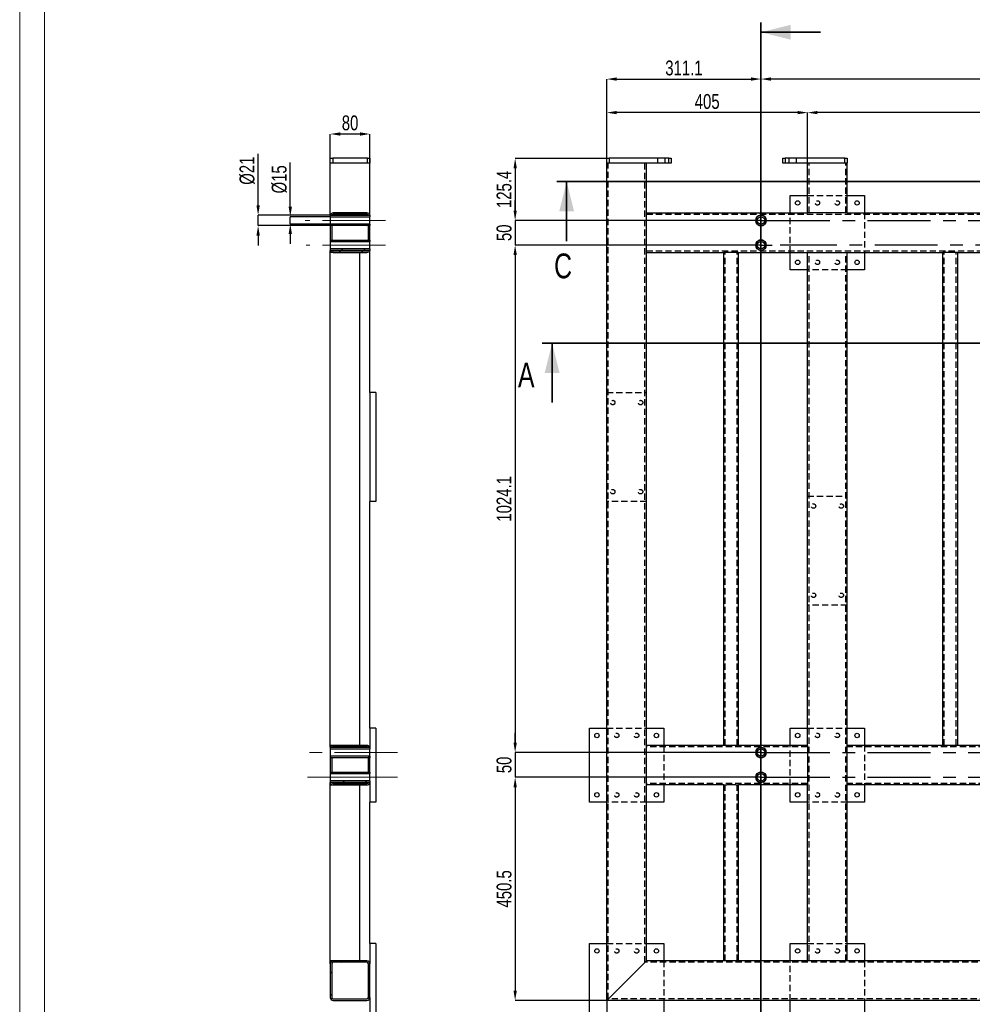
# Model space of a CAD drawing. Header units: millimetres. Extents: x 0 to 841, y 0 to 594.
# Tile 2 of 16: x 0 to 192, y 101 to 300. Entities that reach past the tile are written whole.
import ezdxf

# ---------------------------------------------------------------- set-up
doc = ezdxf.new("R2010")
doc.units = ezdxf.units.MM
doc.header["$PDSIZE"] = -1
doc.linetypes.add('CENTERX2', pattern=[20.32, 12.7, -2.54, 2.54, -2.54])
doc.linetypes.add('HIDDEN', pattern=[1.905, 1.27, -0.635])
for name, color, linetype in [('COTES', 1, 'Continuous'), ('TRAIT-FINS', 9, 'Continuous'), ('TRAIT-MIXTES', 3, 'CENTERX2'), ('TRAIT-TIRET', 2, 'HIDDEN')]:
    doc.layers.add(name, color=color, linetype=linetype)
doc.layers.add('TRAIT-FORT', color=4, linetype='Continuous', lineweight=25)
doc.styles.add('SLDTEXTSTYLE0', font='TXT', dxfattribs={"width": 0.75})
doc.dimstyles.new('SLDDIMSTYLE0', dxfattribs={"dimtxt": 3, "dimasz": 2, "dimexe": 0, "dimexo": 0.0625, "dimgap": 0.75, "dimtad": 1, "dimdec": 1, "dimlfac": 10, "dimrnd": 1e-09, "dimzin": 12, "dimdsep": 46, "dimtxsty": 'SLDTEXTSTYLE0', "dimsah": 1, "dimcen": 0.09, "dimadec": 0, "dimazin": 3, "dimtfac": 1, "dimtdec": 1, "dimtofl": 0, "dimtmove": 0, "dimatfit": 3, "dimfxl": 1, "dimfrac": 2, "dimtolj": 1, "dimtzin": 12, "dimarcsym": 0})
doc.dimstyles.new('SLDDIMSTYLE1', dxfattribs={"dimtxt": 3, "dimasz": 2, "dimexe": 0, "dimexo": 0.0625, "dimgap": 0.75, "dimtad": 1, "dimdec": 0, "dimlfac": 10, "dimrnd": 1e-09, "dimzin": 12, "dimdsep": 46, "dimtxsty": 'SLDTEXTSTYLE0', "dimsah": 1, "dimcen": 0.09, "dimadec": 0, "dimazin": 3, "dimtfac": 1, "dimtdec": 0, "dimtofl": 0, "dimtmove": 0, "dimatfit": 3, "dimfxl": 1, "dimfrac": 2, "dimtolj": 1, "dimtzin": 12, "dimarcsym": 0})
doc.dimstyles.new('SLDDIMSTYLE2', dxfattribs={"dimtxt": 3, "dimasz": 2, "dimexe": 0, "dimexo": 0.0625, "dimgap": 0.75, "dimtad": 1, "dimdec": 0, "dimlfac": 10, "dimrnd": 1e-09, "dimzin": 12, "dimdsep": 46, "dimtxsty": 'SLDTEXTSTYLE0', "dimsah": 1, "dimcen": 0.09, "dimadec": 0, "dimazin": 3, "dimtfac": 1, "dimtdec": 0, "dimtmove": 0, "dimatfit": 0, "dimfxl": 1, "dimfrac": 2, "dimtolj": 1, "dimtzin": 12, "dimarcsym": 0})
doc.dimstyles.new('SLDDIMSTYLE3', dxfattribs={"dimtxt": 3, "dimasz": 2, "dimexe": 0, "dimexo": 0.0625, "dimgap": 0.75, "dimtad": 1, "dimdec": 1, "dimlfac": 10, "dimrnd": 1e-09, "dimzin": 12, "dimdsep": 46, "dimtxsty": 'SLDTEXTSTYLE0', "dimsah": 1, "dimcen": 0.09, "dimadec": 0, "dimazin": 3, "dimtfac": 1, "dimtdec": 1, "dimtmove": 0, "dimatfit": 0, "dimfxl": 1, "dimfrac": 2, "dimtolj": 1, "dimtzin": 12, "dimarcsym": 0})
pattern_1 = [(45, (0, 0), (-13.4704, 13.4704), []), (45, (4.49, 2e-323), (-13.4704, 13.4704), []), (45, (8.98, 4e-323), (-13.4704, 13.4704), []), (45, (13.47, 6e-323), (-13.4704, 13.4704), [])]

# ---------------------------------------------------------------- blocks, each defined once
blk = doc.blocks.new('_D')
at = {"layer": 'COTES', "color": 0, "lineweight": -2, "transparency": 16777216}
for p, q in [((149.59, 299.48), (149.59, 288.09)), ((286.03, 288.09), (151.59, 288.09)), ((288.03, 254.62), (288.03, 288.09))]:
    blk.add_line(p, q, dxfattribs=at)
at = {"layer": 'COTES', "color": 0, "transparency": 16777216}
for points in [[(151.59, 288.43), (151.59, 287.76), (149.59, 288.09)], [(286.03, 288.43), (286.03, 287.76), (288.03, 288.09)]]:
    blk.add_solid(points, dxfattribs=at)
at = {"layer": 'Defpoints', "color": 0, "transparency": 16777216}
for p in [(149.59, 299.54), (149.59, 288.09), (288.03, 254.56)]:
    blk.add_point(p, dxfattribs=at)
at = {"layer": 'COTES', "color": 0, "transparency": 16777216, "insert": (218.81, 291.84), "char_height": 3, "attachment_point": 2, "style": 'SLDTEXTSTYLE0'}
blk.add_mtext('\\A1;1384.4', dxfattribs=at)
blk = doc.blocks.new('_D_1')
at = {"layer": 'COTES', "color": 0, "lineweight": -2, "transparency": 16777216}
for p, q in [((149.59, 299.48), (149.59, 288.09)), ((118.48, 271.15), (118.48, 288.09)), ((120.48, 288.09), (147.59, 288.09))]:
    blk.add_line(p, q, dxfattribs=at)
at = {"layer": 'COTES', "color": 0, "transparency": 16777216}
for points in [[(120.48, 288.43), (120.48, 287.76), (118.48, 288.09)], [(147.59, 288.43), (147.59, 287.76), (149.59, 288.09)]]:
    blk.add_solid(points, dxfattribs=at)
at = {"layer": 'Defpoints', "color": 0, "transparency": 16777216}
for p in [(149.59, 299.54), (149.59, 288.09), (118.48, 271.09)]:
    blk.add_point(p, dxfattribs=at)
at = {"layer": 'COTES', "color": 0, "transparency": 16777216, "insert": (134.04, 291.84), "char_height": 3, "attachment_point": 2, "style": 'SLDTEXTSTYLE0'}
blk.add_mtext('\\A1;311.1', dxfattribs=at)
blk = doc.blocks.new('_D_2')
at = {"layer": 'COTES', "color": 0, "lineweight": -2, "transparency": 16777216}
for p, q in [((118.48, 102.03), (118.48, 82.79)), ((292.48, 93.53), (292.48, 82.79)), ((290.48, 82.79), (120.48, 82.79))]:
    blk.add_line(p, q, dxfattribs=at)
at = {"layer": 'COTES', "color": 0, "transparency": 16777216}
for points in [[(120.48, 83.13), (120.48, 82.46), (118.48, 82.79)], [(290.48, 83.13), (290.48, 82.46), (292.48, 82.79)]]:
    blk.add_solid(points, dxfattribs=at)
at = {"layer": 'Defpoints', "color": 0, "transparency": 16777216}
for p in [(118.48, 102.09), (292.48, 93.59), (118.48, 82.79)]:
    blk.add_point(p, dxfattribs=at)
at = {"layer": 'COTES', "color": 0, "transparency": 16777216, "insert": (205.48, 86.54), "char_height": 3, "attachment_point": 2, "style": 'SLDTEXTSTYLE0'}
blk.add_mtext('\\A1;1740', dxfattribs=at)
blk = doc.blocks.new('_D_8')
at = {"layer": 'COTES', "color": 0, "lineweight": -2, "transparency": 16777216}
for p, q in [((118.48, 271.15), (118.48, 281.32)), ((156.98, 281.32), (120.48, 281.32)), ((158.98, 271.15), (158.98, 281.32))]:
    blk.add_line(p, q, dxfattribs=at)
at = {"layer": 'COTES', "color": 0, "transparency": 16777216}
for points in [[(120.48, 281.66), (120.48, 280.99), (118.48, 281.32)], [(156.98, 281.66), (156.98, 280.99), (158.98, 281.32)]]:
    blk.add_solid(points, dxfattribs=at)
at = {"layer": 'Defpoints', "color": 0, "transparency": 16777216}
for p in [(118.48, 281.32), (118.48, 271.09), (158.98, 271.09)]:
    blk.add_point(p, dxfattribs=at)
at = {"layer": 'COTES', "color": 0, "transparency": 16777216, "insert": (138.73, 285.07), "char_height": 3, "attachment_point": 2, "style": 'SLDTEXTSTYLE0'}
blk.add_mtext('\\A1;405', dxfattribs=at)
blk = doc.blocks.new('_D_9')
at = {"layer": 'COTES', "color": 0, "lineweight": -2, "transparency": 16777216}
for p, q in [((158.98, 271.15), (158.98, 281.32)), ((282.48, 281.32), (160.98, 281.32)), ((284.48, 271.15), (284.48, 281.32))]:
    blk.add_line(p, q, dxfattribs=at)
at = {"layer": 'COTES', "color": 0, "transparency": 16777216}
for points in [[(160.98, 281.66), (160.98, 280.99), (158.98, 281.32)], [(282.48, 281.66), (282.48, 280.99), (284.48, 281.32)]]:
    blk.add_solid(points, dxfattribs=at)
at = {"layer": 'Defpoints', "color": 0, "transparency": 16777216}
for p in [(158.98, 281.32), (158.98, 271.09), (284.48, 271.09)]:
    blk.add_point(p, dxfattribs=at)
at = {"layer": 'COTES', "color": 0, "transparency": 16777216, "insert": (221.73, 285.07), "char_height": 3, "attachment_point": 2, "style": 'SLDTEXTSTYLE0'}
blk.add_mtext('\\A1;1255', dxfattribs=at)
blk = doc.blocks.new('_D_10')
at = {"layer": 'COTES', "color": 0, "lineweight": -2, "transparency": 16777216}
for p, q in [((99.98, 261.56), (99.98, 263.56)), ((147.28, 259.56), (99.98, 259.56)), ((99.98, 259.56), (99.98, 254.56)), ((149.53, 254.56), (99.98, 254.56)), ((99.98, 252.56), (99.98, 250.56))]:
    blk.add_line(p, q, dxfattribs=at)
at = {"layer": 'COTES', "color": 0, "transparency": 16777216}
for points in [[(99.65, 261.56), (100.32, 261.56), (99.98, 259.56)], [(99.65, 252.56), (100.32, 252.56), (99.98, 254.56)]]:
    blk.add_solid(points, dxfattribs=at)
at = {"layer": 'Defpoints', "color": 0, "transparency": 16777216}
for p in [(147.34, 259.56), (99.98, 254.56), (149.59, 254.56)]:
    blk.add_point(p, dxfattribs=at)
at = {"layer": 'COTES', "color": 0, "transparency": 16777216, "insert": (96.23, 257.06), "char_height": 3, "attachment_point": 2, "rotation": 90, "style": 'SLDTEXTSTYLE0'}
blk.add_mtext('\\A1;50', dxfattribs=at)
blk = doc.blocks.new('_D_11')
at = {"layer": 'COTES', "color": 0, "lineweight": -2, "transparency": 16777216}
for p, q in [((118.42, 272.09), (99.98, 272.09)), ((99.98, 270.09), (99.98, 261.56)), ((147.28, 259.56), (99.98, 259.56))]:
    blk.add_line(p, q, dxfattribs=at)
at = {"layer": 'COTES', "color": 0, "transparency": 16777216}
for points in [[(99.65, 270.09), (100.32, 270.09), (99.98, 272.09)], [(99.65, 261.56), (100.32, 261.56), (99.98, 259.56)]]:
    blk.add_solid(points, dxfattribs=at)
at = {"layer": 'Defpoints', "color": 0, "transparency": 16777216}
for p in [(118.48, 272.09), (99.98, 259.56), (147.34, 259.56)]:
    blk.add_point(p, dxfattribs=at)
at = {"layer": 'COTES', "color": 0, "transparency": 16777216, "insert": (96.23, 265.82), "char_height": 3, "attachment_point": 2, "rotation": 90, "style": 'SLDTEXTSTYLE0'}
blk.add_mtext('\\A1;125.4', dxfattribs=at)
blk = doc.blocks.new('_D_12')
at = {"layer": 'COTES', "color": 0, "lineweight": -2, "transparency": 16777216}
for p, q in [((149.53, 254.56), (99.98, 254.56)), ((99.98, 252.56), (99.98, 154.15)), ((149.53, 152.15), (99.98, 152.15))]:
    blk.add_line(p, q, dxfattribs=at)
at = {"layer": 'COTES', "color": 0, "transparency": 16777216}
for points in [[(99.65, 252.56), (100.32, 252.56), (99.98, 254.56)], [(99.65, 154.15), (100.32, 154.15), (99.98, 152.15)]]:
    blk.add_solid(points, dxfattribs=at)
at = {"layer": 'Defpoints', "color": 0, "transparency": 16777216}
for p in [(149.59, 254.56), (99.98, 152.15), (149.59, 152.15)]:
    blk.add_point(p, dxfattribs=at)
at = {"layer": 'COTES', "color": 0, "transparency": 16777216, "insert": (96.23, 203.35), "char_height": 3, "attachment_point": 2, "rotation": 90, "style": 'SLDTEXTSTYLE0'}
blk.add_mtext('\\A1;1024.1', dxfattribs=at)
blk = doc.blocks.new('_D_13')
at = {"layer": 'COTES', "color": 0, "lineweight": -2, "transparency": 16777216}
for p, q in [((99.98, 154.15), (99.98, 156.15)), ((149.53, 152.15), (99.98, 152.15)), ((99.98, 152.15), (99.98, 147.15)), ((149.53, 147.15), (99.98, 147.15)), ((99.98, 145.15), (99.98, 143.15))]:
    blk.add_line(p, q, dxfattribs=at)
at = {"layer": 'COTES', "color": 0, "transparency": 16777216}
for points in [[(99.65, 154.15), (100.32, 154.15), (99.98, 152.15)], [(99.65, 145.15), (100.32, 145.15), (99.98, 147.15)]]:
    blk.add_solid(points, dxfattribs=at)
at = {"layer": 'Defpoints', "color": 0, "transparency": 16777216}
for p in [(149.59, 152.15), (99.98, 147.15), (149.59, 147.15)]:
    blk.add_point(p, dxfattribs=at)
at = {"layer": 'COTES', "color": 0, "transparency": 16777216, "insert": (96.23, 149.65), "char_height": 3, "attachment_point": 2, "rotation": 90, "style": 'SLDTEXTSTYLE0'}
blk.add_mtext('\\A1;50', dxfattribs=at)
blk = doc.blocks.new('_D_14')
at = {"layer": 'COTES', "color": 0, "lineweight": -2, "transparency": 16777216}
for p, q in [((149.53, 147.15), (99.98, 147.15)), ((99.98, 145.15), (99.98, 104.09)), ((118.42, 102.09), (99.98, 102.09))]:
    blk.add_line(p, q, dxfattribs=at)
at = {"layer": 'COTES', "color": 0, "transparency": 16777216}
for points in [[(99.65, 145.15), (100.32, 145.15), (99.98, 147.15)], [(99.65, 104.09), (100.32, 104.09), (99.98, 102.09)]]:
    blk.add_solid(points, dxfattribs=at)
at = {"layer": 'Defpoints', "color": 0, "transparency": 16777216}
for p in [(149.59, 147.15), (99.98, 102.09), (118.48, 102.09)]:
    blk.add_point(p, dxfattribs=at)
at = {"layer": 'COTES', "color": 0, "transparency": 16777216, "insert": (96.23, 124.62), "char_height": 3, "attachment_point": 2, "rotation": 90, "style": 'SLDTEXTSTYLE0'}
blk.add_mtext('\\A1;450.5', dxfattribs=at)
blk = doc.blocks.new('SW_CENTERMARKSYMBOL_0')
at = {"layer": 'TRAIT-MIXTES', "color": 0}
for p, q in [((0, 1.2), (0, 2.25)), ((-1.2, 0), (-2.25, 0)), ((0, 0), (-1.2, 0)), ((0, 0), (0, 1.2)), ((0, 0), (0, -1.2)), ((0, 0), (1.2, 0)), ((1.2, 0), (138.95, 0)), ((0, -1.2), (0, -2.25))]:
    blk.add_line(p, q, dxfattribs=at)
blk = doc.blocks.new('SW_CENTERMARKSYMBOL_1')
at = {"layer": 'TRAIT-MIXTES', "color": 0}
for p, q in [((0, 1.2), (0, 2.25)), ((-1.2, 0), (-2.25, 0)), ((0, 0), (-1.2, 0)), ((0, 0), (0, 1.2)), ((0, 0), (0, -1.2)), ((0, 0), (1.2, 0)), ((1.2, 0), (2.25, 0)), ((0, -1.2), (0, -2.25))]:
    blk.add_line(p, q, dxfattribs=at)
blk = doc.blocks.new('SW_CENTERMARKSYMBOL_2')
at = {"layer": 'TRAIT-MIXTES', "color": 0}
for p, q in [((0, 1.2), (0, 2.25)), ((-1.2, 0), (-134.58, 0)), ((0, 0), (-1.2, 0)), ((0, 0), (0, 1.2)), ((0, 0), (0, -1.2)), ((0, 0), (1.2, 0)), ((1.2, 0), (2.25, 0)), ((0, -1.2), (0, -100.14))]:
    blk.add_line(p, q, dxfattribs=at)
blk = doc.blocks.new('SW_CENTERMARKSYMBOL_6')
at = {"layer": 'TRAIT-MIXTES', "color": 0}
for p, q in [((0, 1.2), (0, 2.25)), ((-1.2, 0), (-2.25, 0)), ((0, 0), (-1.2, 0)), ((0, 0), (0, 1.2)), ((0, 0), (0, -1.2)), ((0, 0), (1.2, 0)), ((1.2, 0), (136.92, 0)), ((0, -1.2), (0, -2.25))]:
    blk.add_line(p, q, dxfattribs=at)
blk = doc.blocks.new('SW_CENTERMARKSYMBOL_7')
at = {"layer": 'TRAIT-MIXTES', "color": 0}
for p, q in [((0, 1.2), (0, 2.25)), ((-1.2, 0), (-2.25, 0)), ((0, 0), (-1.2, 0)), ((0, 0), (0, 1.2)), ((0, 0), (0, -1.2)), ((0, 0), (1.2, 0)), ((1.2, 0), (137.1, 0)), ((0, -1.2), (0, -2.25))]:
    blk.add_line(p, q, dxfattribs=at)
blk = doc.blocks.new('_D_43')
at = {"layer": 'COTES', "color": 0, "lineweight": -2, "transparency": 16777216}
for p, q in [((54.6, 262.31), (54.6, 271.22)), ((62.61, 260.31), (54.6, 260.31)), ((54.6, 258.81), (54.6, 260.31)), ((62.61, 258.81), (54.6, 258.81)), ((54.6, 256.81), (54.6, 254.81))]:
    blk.add_line(p, q, dxfattribs=at)
at = {"layer": 'COTES', "color": 0, "transparency": 16777216}
for points in [[(54.27, 262.31), (54.94, 262.31), (54.6, 260.31)], [(54.27, 256.81), (54.94, 256.81), (54.6, 258.81)]]:
    blk.add_solid(points, dxfattribs=at)
at = {"layer": 'Defpoints', "color": 0, "transparency": 16777216}
for p in [(54.6, 258.81), (62.67, 260.31), (62.67, 258.81)]:
    blk.add_point(p, dxfattribs=at)
at = {"layer": 'COTES', "color": 0, "transparency": 16777216, "insert": (50.85, 267.85), "char_height": 3, "attachment_point": 2, "rotation": 90, "style": 'SLDTEXTSTYLE0'}
blk.add_mtext('\\A1;%%c15', dxfattribs=at)
blk = doc.blocks.new('_D_44')
at = {"layer": 'COTES', "color": 0, "lineweight": -2, "transparency": 16777216}
for p, q in [((48.11, 262.61), (48.11, 272.97)), ((62.61, 260.61), (48.11, 260.61)), ((48.11, 258.51), (48.11, 260.61)), ((62.61, 258.51), (48.11, 258.51)), ((48.11, 256.51), (48.11, 254.51))]:
    blk.add_line(p, q, dxfattribs=at)
at = {"layer": 'COTES', "color": 0, "transparency": 16777216}
for points in [[(47.78, 262.61), (48.45, 262.61), (48.11, 260.61)], [(47.78, 256.51), (48.45, 256.51), (48.11, 258.51)]]:
    blk.add_solid(points, dxfattribs=at)
at = {"layer": 'Defpoints', "color": 0, "transparency": 16777216}
for p in [(48.11, 260.61), (62.67, 260.61), (62.67, 258.51)]:
    blk.add_point(p, dxfattribs=at)
at = {"layer": 'COTES', "color": 0, "transparency": 16777216, "insert": (44.36, 269.6), "char_height": 3, "attachment_point": 2, "rotation": 90, "style": 'SLDTEXTSTYLE0'}
blk.add_mtext('\\A1;%%c21', dxfattribs=at)
blk = doc.blocks.new('_D_45')
at = {"layer": 'COTES', "color": 0, "lineweight": -2, "transparency": 16777216}
for p, q in [((62.67, 271.15), (62.67, 277)), ((68.67, 277), (64.67, 277)), ((70.67, 271.15), (70.67, 277))]:
    blk.add_line(p, q, dxfattribs=at)
at = {"layer": 'COTES', "color": 0, "transparency": 16777216}
for points in [[(64.67, 277.34), (64.67, 276.67), (62.67, 277)], [(68.67, 277.34), (68.67, 276.67), (70.67, 277)]]:
    blk.add_solid(points, dxfattribs=at)
at = {"layer": 'Defpoints', "color": 0, "transparency": 16777216}
for p in [(62.67, 277), (62.67, 271.09), (70.67, 271.09)]:
    blk.add_point(p, dxfattribs=at)
at = {"layer": 'COTES', "color": 0, "transparency": 16777216, "insert": (66.67, 280.75), "char_height": 3, "attachment_point": 2, "style": 'SLDTEXTSTYLE0'}
blk.add_mtext('\\A1;80', dxfattribs=at)

msp = doc.modelspace()

# ---------------------------------------------------------------- hatches: boundary and pattern name
at = {"layer": 'TRAIT-FINS'}
h = msp.add_hatch(dxfattribs=at)
h.set_pattern_fill('DIN 201 ACIER ET FONTE', color=256, style=0, pattern_type=2)
h.set_pattern_definition(pattern_1)
h.paths.add_polyline_path([(70.67, 260.606), (62.67, 260.606), (62.67, 260.306), (70.67, 260.306)], flags=0)
h = msp.add_hatch(dxfattribs=at)
h.set_pattern_fill('DIN 201 ACIER ET FONTE', color=256, style=0, pattern_type=2)
h.set_pattern_definition(pattern_1)
edge = h.paths.add_edge_path(flags=0)
edge.add_arc((63.27, 260.492), 0.3, 90, 157.70384, ccw=False)
edge.add_line((63.27, 260.792), (70.07, 260.792))
edge.add_arc((70.07, 260.492), 0.3, 22.29616, 90, ccw=False)
edge.add_line((70.348, 260.606), (70.659, 260.606))
edge.add_arc((70.07, 260.492), 0.6, 10.93511, 90)
edge.add_line((70.07, 261.092), (63.27, 261.092))
edge.add_arc((63.27, 260.492), 0.6, 90, 169.06489)
edge.add_line((62.681, 260.606), (62.993, 260.606))
h = msp.add_hatch(dxfattribs=at)
h.set_pattern_fill('DIN 201 ACIER ET FONTE', color=256, style=0, pattern_type=2)
h.set_pattern_definition(pattern_1)
h.paths.add_polyline_path([(62.67, 258.506), (70.67, 258.506), (70.67, 258.806), (62.67, 258.806)], flags=0)
h = msp.add_hatch(dxfattribs=at)
h.set_pattern_fill('DIN 201 ACIER ET FONTE', color=256, style=0, pattern_type=2)
h.set_pattern_definition(pattern_1)
h.paths.add_polyline_path([(62.67, 258.506), (62.67, 255.606), (62.97, 255.606), (62.97, 258.506)], flags=0)
h = msp.add_hatch(dxfattribs=at)
h.set_pattern_fill('DIN 201 ACIER ET FONTE', color=256, style=0, pattern_type=2)
h.set_pattern_definition(pattern_1)
h.paths.add_polyline_path([(70.67, 255.606), (70.67, 258.506), (70.37, 258.506), (70.37, 255.606)], flags=0)
h = msp.add_hatch(dxfattribs=at)
h.set_pattern_fill('DIN 201 ACIER ET FONTE', color=256, style=0, pattern_type=2)
h.set_pattern_definition(pattern_1)
h.paths.add_polyline_path([(70.67, 255.606), (62.67, 255.606), (62.67, 255.306), (70.67, 255.306)], flags=0)
h = msp.add_hatch(dxfattribs=at)
h.set_pattern_fill('DIN 201 ACIER ET FONTE', color=256, style=0, pattern_type=2)
h.set_pattern_definition(pattern_1)
h.paths.add_polyline_path([(62.67, 253.506), (70.67, 253.506), (70.67, 253.806), (62.67, 253.806)], flags=0)
h = msp.add_hatch(dxfattribs=at)
h.set_pattern_fill('DIN 201 ACIER ET FONTE', color=256, style=0, pattern_type=2)
h.set_pattern_definition(pattern_1)
edge = h.paths.add_edge_path(flags=0)
edge.add_arc((63.27, 253.692), 0.6, 198.07749, 270)
edge.add_line((63.27, 253.092), (70.07, 253.092))
edge.add_arc((70.07, 253.692), 0.6, 270, 341.92251)
edge.add_line((70.641, 253.506), (70.306, 253.506))
edge.add_arc((70.07, 253.692), 0.3, 270, 321.63961, ccw=False)
edge.add_line((70.07, 253.392), (63.27, 253.392))
edge.add_arc((63.27, 253.692), 0.3, 218.36039, 270, ccw=False)
edge.add_line((63.035, 253.506), (62.7, 253.506))
h = msp.add_hatch(dxfattribs=at)
h.set_pattern_fill('DIN 201 ACIER ET FONTE', color=256, style=0, pattern_type=2)
h.set_pattern_definition(pattern_1)
h.paths.add_polyline_path([(70.67, 153.196), (62.67, 153.196), (62.67, 152.896), (70.67, 152.896)], flags=0)
h = msp.add_hatch(dxfattribs=at)
h.set_pattern_fill('DIN 201 ACIER ET FONTE', color=256, style=0, pattern_type=2)
h.set_pattern_definition(pattern_1)
edge = h.paths.add_edge_path(flags=0)
edge.add_arc((70.07, 152.992), 0.6, 19.85842, 90)
edge.add_line((70.07, 153.592), (63.27, 153.592))
edge.add_arc((63.27, 152.992), 0.6, 90, 160.14158)
edge.add_line((62.706, 153.196), (63.05, 153.196))
edge.add_arc((63.27, 152.992), 0.3, 90, 137.20368, ccw=False)
edge.add_line((63.27, 153.292), (70.07, 153.292))
edge.add_arc((70.07, 152.992), 0.3, 42.79632, 90, ccw=False)
edge.add_line((70.291, 153.196), (70.635, 153.196))
h = msp.add_hatch(dxfattribs=at)
h.set_pattern_fill('DIN 201 ACIER ET FONTE', color=256, style=0, pattern_type=2)
h.set_pattern_definition(pattern_1)
h.paths.add_polyline_path([(62.67, 151.096), (70.67, 151.096), (70.67, 151.396), (62.67, 151.396)], flags=0)
h = msp.add_hatch(dxfattribs=at)
h.set_pattern_fill('DIN 201 ACIER ET FONTE', color=256, style=0, pattern_type=2)
h.set_pattern_definition(pattern_1)
h.paths.add_polyline_path([(62.67, 151.096), (62.67, 148.196), (62.97, 148.196), (62.97, 151.096)], flags=0)
h = msp.add_hatch(dxfattribs=at)
h.set_pattern_fill('DIN 201 ACIER ET FONTE', color=256, style=0, pattern_type=2)
h.set_pattern_definition(pattern_1)
h.paths.add_polyline_path([(70.37, 151.096), (70.37, 148.196), (70.67, 148.196), (70.67, 151.096)], flags=0)
h = msp.add_hatch(dxfattribs=at)
h.set_pattern_fill('DIN 201 ACIER ET FONTE', color=256, style=0, pattern_type=2)
h.set_pattern_definition(pattern_1)
h.paths.add_polyline_path([(70.67, 148.196), (62.67, 148.196), (62.67, 147.896), (70.67, 147.896)], flags=0)
h = msp.add_hatch(dxfattribs=at)
h.set_pattern_fill('DIN 201 ACIER ET FONTE', color=256, style=0, pattern_type=2)
h.set_pattern_definition(pattern_1)
h.paths.add_polyline_path([(62.67, 146.096), (70.67, 146.096), (70.67, 146.396), (62.67, 146.396)], flags=0)
h = msp.add_hatch(dxfattribs=at)
h.set_pattern_fill('DIN 201 ACIER ET FONTE', color=256, style=0, pattern_type=2)
h.set_pattern_definition(pattern_1)
edge = h.paths.add_edge_path(flags=0)
edge.add_line((62.986, 146.096), (62.678, 146.096))
edge.add_arc((63.27, 146.192), 0.6, 189.22448, 270)
edge.add_line((63.27, 145.592), (70.07, 145.592))
edge.add_arc((70.07, 146.192), 0.6, 270, 350.77552)
edge.add_line((70.663, 146.096), (70.355, 146.096))
edge.add_arc((70.07, 146.192), 0.3, 270, 341.30043, ccw=False)
edge.add_line((70.07, 145.892), (63.27, 145.892))
edge.add_arc((63.27, 146.192), 0.3, 198.69957, 270, ccw=False)
h = msp.add_hatch(dxfattribs=at)
h.set_pattern_fill('DIN 201 ACIER ET FONTE', color=256, style=0, pattern_type=2)
h.set_pattern_definition(pattern_1)
edge = h.paths.add_edge_path(flags=0)
edge.add_line((62.67, 109.492), (62.67, 102.692))
edge.add_arc((63.27, 102.692), 0.6, 180, 270)
edge.add_line((63.27, 102.092), (70.07, 102.092))
edge.add_arc((70.07, 102.692), 0.6, 270, 360)
edge.add_line((70.67, 102.692), (70.67, 109.492))
edge.add_arc((70.07, 109.492), 0.6, 0, 90)
edge.add_line((70.07, 110.092), (63.27, 110.092))
edge.add_arc((63.27, 109.492), 0.6, 90, 180)
edge = h.paths.add_edge_path(flags=0)
edge.add_arc((63.27, 102.692), 0.3, 180, 270, ccw=False)
edge.add_line((62.97, 102.692), (62.97, 109.492))
edge.add_arc((63.27, 109.492), 0.3, 90, 180, ccw=False)
edge.add_line((63.27, 109.792), (70.07, 109.792))
edge.add_arc((70.07, 109.492), 0.3, 0, 90, ccw=False)
edge.add_line((70.37, 109.492), (70.37, 102.692))
edge.add_arc((70.07, 102.692), 0.3, 270, 360, ccw=False)
edge.add_line((70.07, 102.392), (63.27, 102.392))

# ---------------------------------------------------------------- linework, layer by layer
at = {"lineweight": 18}
for p, q in [((0, 594), (0, 0)), ((5, 589), (5, 5))]:
    msp.add_line(p, q, dxfattribs=at)
at = {"lineweight": 35}
for p, q in [((149.592, 299.541), (149.592, 85.875)), ((161.592, 297.541), (149.592, 297.541)), ((303.856, 267.39), (108.372, 267.39)), ((110.372, 255.39), (110.372, 267.39)), ((305.787, 234.78), (105.442, 234.78)), ((107.442, 222.78), (107.442, 234.78))]:
    msp.add_line(p, q, dxfattribs=at)
for points in [[(149.592, 297.541), (155.592, 296.041), (155.592, 299.041)], [(110.372, 267.39), (108.872, 261.39), (111.872, 261.39)], [(107.442, 234.78), (105.942, 228.78), (108.942, 228.78)]]:
    msp.add_solid(points, dxfattribs=at)
at = {"layer": 'TRAIT-FORT', "lineweight": 25}
for p, q in [((62.67, 271.092), (62.67, 272.092)), ((62.67, 272.092), (63.17, 272.092)), ((62.67, 260.606), (62.67, 271.092)), ((63.17, 271.092), (62.67, 271.092)), ((63.17, 272.092), (63.17, 271.092)), ((70.17, 272.092), (63.17, 272.092)), ((70.17, 271.092), (63.17, 271.092)), ((70.17, 271.092), (70.17, 272.092)), ((70.17, 272.092), (70.67, 272.092)), ((70.67, 271.092), (70.17, 271.092)), ((70.67, 272.092), (70.67, 271.092)), ((70.67, 260.606), (70.67, 271.092)), ((118.483, 271.092), (118.483, 272.093)), ((118.483, 272.093), (118.983, 272.093)), ((118.483, 102.093), (118.483, 271.092)), ((118.494, 271.092), (118.483, 271.092)), ((118.983, 271.092), (118.494, 271.092)), ((118.983, 271.092), (118.973, 271.092)), ((118.983, 272.093), (118.983, 271.092)), ((130.983, 272.093), (118.983, 272.093)), ((130.983, 271.092), (118.983, 271.092)), ((125.883, 271.092), (119.083, 271.092)), ((126.483, 261.093), (126.483, 271.092)), ((130.983, 271.092), (130.983, 272.093)), ((130.983, 272.093), (131.483, 272.093)), ((131.483, 271.092), (130.983, 271.092)), ((131.483, 272.093), (131.483, 271.092)), ((153.984, 271.092), (153.984, 272.093)), ((153.984, 272.093), (154.483, 272.093)), ((154.483, 271.092), (153.984, 271.092)), ((154.483, 272.093), (154.483, 271.092)), ((166.484, 272.093), (154.483, 272.093)), ((166.484, 271.092), (154.483, 271.092)), ((158.984, 261.093), (158.984, 271.092)), ((166.383, 271.092), (159.584, 271.092)), ((166.484, 271.092), (166.484, 272.093)), ((166.484, 272.093), (166.983, 272.093)), ((166.494, 271.092), (166.484, 271.092)), ((166.973, 271.092), (166.494, 271.092)), ((166.983, 271.092), (166.973, 271.092)), ((166.983, 272.093), (166.983, 271.092)), ((166.983, 261.093), (166.983, 271.092)), ((155.484, 261.093), (155.484, 264.593)), ((155.484, 264.593), (158.984, 264.593)), ((166.983, 264.593), (170.483, 264.593)), ((170.483, 264.593), (170.483, 261.093)), ((62.67, 260.606), (62.67, 260.306)), ((62.67, 260.606), (70.67, 260.606)), ((62.681, 260.606), (62.993, 260.606)), ((70.07, 261.092), (63.27, 261.092)), ((70.07, 260.792), (63.27, 260.792)), ((70.348, 260.606), (70.659, 260.606)), ((70.67, 260.606), (70.67, 260.306)), ((126.483, 260.492), (126.483, 261.093)), ((126.483, 261.093), (158.984, 261.093)), ((126.483, 253.692), (126.483, 260.492)), ((159.584, 261.093), (158.984, 261.093)), ((166.383, 261.093), (159.584, 261.093)), ((166.983, 261.093), (166.383, 261.093)), ((166.983, 261.093), (284.483, 261.093)), ((62.67, 260.306), (70.67, 260.306)), ((62.67, 260.306), (62.67, 258.806)), ((70.67, 258.806), (62.67, 258.806)), ((62.67, 258.806), (62.67, 258.506)), ((70.67, 258.506), (62.67, 258.506)), ((62.97, 258.506), (62.67, 258.506)), ((62.67, 258.506), (62.67, 255.606)), ((62.97, 258.506), (62.97, 255.606)), ((70.67, 258.506), (70.37, 258.506)), ((70.37, 255.606), (70.37, 258.506)), ((70.67, 258.806), (70.67, 260.306)), ((70.67, 258.806), (70.67, 258.506)), ((70.67, 255.606), (70.67, 258.506)), ((62.67, 255.606), (62.97, 255.606)), ((62.67, 255.606), (62.67, 255.306)), ((62.67, 255.606), (70.67, 255.606)), ((62.67, 255.306), (70.67, 255.306)), ((62.67, 255.306), (62.67, 253.806)), ((70.37, 255.606), (70.67, 255.606)), ((70.67, 255.606), (70.67, 255.306)), ((70.67, 253.806), (70.67, 255.306)), ((70.67, 253.806), (62.67, 253.806)), ((62.67, 253.806), (62.67, 253.506)), ((70.67, 253.506), (62.67, 253.506)), ((62.67, 253.092), (62.67, 253.506)), ((62.67, 153.592), (62.67, 253.092)), ((63.27, 253.092), (62.67, 253.092)), ((63.035, 253.506), (62.7, 253.506)), ((63.27, 253.392), (70.07, 253.392)), ((63.27, 253.092), (70.07, 253.092)), ((68.67, 153.592), (68.67, 253.092)), ((70.641, 253.506), (70.306, 253.506)), ((70.67, 253.806), (70.67, 253.506)), ((70.67, 224.792), (70.67, 253.506)), ((126.483, 253.092), (126.483, 253.692)), ((126.483, 253.092), (142.083, 253.092)), ((126.483, 153.592), (126.483, 253.092)), ((142.083, 153.592), (142.083, 253.092)), ((142.683, 253.092), (142.083, 253.092)), ((144.484, 253.092), (142.683, 253.092)), ((145.084, 253.092), (144.484, 253.092)), ((145.084, 253.092), (158.984, 253.092)), ((145.084, 153.592), (145.084, 253.092)), ((155.484, 249.592), (155.484, 253.092)), ((158.984, 153.592), (158.984, 253.092)), ((158.984, 253.092), (159.584, 253.092)), ((159.584, 253.092), (166.383, 253.092)), ((166.383, 253.092), (166.983, 253.092)), ((166.983, 253.092), (186.283, 253.092)), ((166.983, 153.592), (166.983, 253.092)), ((170.483, 253.092), (170.483, 249.592)), ((186.283, 153.592), (186.283, 253.092)), ((186.883, 253.092), (186.283, 253.092)), ((188.683, 253.092), (186.883, 253.092)), ((189.283, 253.092), (188.683, 253.092)), ((189.283, 253.092), (207.083, 253.092)), ((189.283, 153.592), (189.283, 253.092)), ((158.984, 249.592), (155.484, 249.592)), ((170.483, 249.592), (166.983, 249.592)), ((71.87, 224.792), (70.67, 224.792)), ((70.67, 224.792), (70.67, 202.792)), ((71.87, 224.792), (71.87, 202.792)), ((71.87, 202.792), (70.67, 202.792)), ((70.67, 157.092), (70.67, 202.792)), ((71.87, 157.092), (70.67, 157.092)), ((70.67, 157.092), (70.67, 153.196)), ((71.87, 157.092), (71.87, 142.092)), ((114.983, 142.093), (114.983, 157.092)), ((114.983, 157.092), (118.483, 157.092)), ((126.483, 157.092), (129.983, 157.092)), ((129.983, 157.092), (129.983, 153.592)), ((155.484, 153.592), (155.484, 157.092)), ((155.484, 157.092), (158.984, 157.092)), ((166.983, 157.092), (170.483, 157.092)), ((170.483, 157.092), (170.483, 153.592)), ((62.67, 153.196), (62.67, 153.592)), ((63.27, 153.592), (62.67, 153.592)), ((62.67, 153.196), (62.67, 152.896)), ((62.67, 153.196), (70.67, 153.196)), ((62.706, 153.196), (63.05, 153.196)), ((70.07, 153.592), (63.27, 153.592)), ((70.07, 153.292), (63.27, 153.292)), ((70.291, 153.196), (70.635, 153.196)), ((70.67, 153.196), (70.67, 152.896)), ((126.483, 152.992), (126.483, 153.592)), ((142.083, 153.592), (126.483, 153.592)), ((142.683, 153.592), (142.083, 153.592)), ((144.484, 153.592), (142.683, 153.592)), ((145.084, 153.592), (144.484, 153.592)), ((158.984, 153.592), (145.084, 153.592)), ((148.971, 152.992), (149.115, 153.069)), ((149.99, 153.106), (150.214, 152.992)), ((158.984, 153.592), (158.984, 152.992)), ((186.283, 153.592), (166.983, 153.592)), ((166.983, 152.992), (166.983, 153.592)), ((186.883, 153.592), (186.283, 153.592)), ((188.683, 153.592), (186.883, 153.592)), ((189.283, 153.592), (188.683, 153.592)), ((207.083, 153.592), (189.283, 153.592)), ((62.67, 152.896), (70.67, 152.896)), ((62.67, 152.896), (62.67, 151.396)), ((70.67, 151.396), (62.67, 151.396)), ((62.67, 151.396), (62.67, 151.096)), ((62.97, 151.096), (62.67, 151.096)), ((62.67, 151.096), (62.67, 148.196)), ((70.67, 151.096), (62.67, 151.096)), ((62.97, 151.096), (62.97, 148.196)), ((70.67, 151.096), (70.37, 151.096)), ((70.37, 148.196), (70.37, 151.096)), ((70.67, 151.396), (70.67, 152.896)), ((70.67, 151.396), (70.67, 151.096)), ((70.67, 148.196), (70.67, 151.096)), ((126.483, 146.192), (126.483, 152.992)), ((158.984, 152.992), (158.984, 146.192)), ((166.983, 146.192), (166.983, 152.992)), ((62.67, 148.196), (62.67, 147.896)), ((62.67, 148.196), (70.67, 148.196)), ((62.67, 148.196), (62.97, 148.196)), ((62.67, 147.896), (70.67, 147.896)), ((62.67, 147.896), (62.67, 146.396)), ((70.37, 148.196), (70.67, 148.196)), ((70.67, 148.196), (70.67, 147.896)), ((70.67, 146.396), (70.67, 147.896)), ((70.67, 146.396), (62.67, 146.396)), ((62.67, 146.396), (62.67, 146.096)), ((70.67, 146.096), (62.67, 146.096)), ((62.67, 145.592), (62.67, 146.096)), ((62.67, 110.092), (62.67, 145.592)), ((62.67, 145.592), (63.27, 145.592)), ((62.986, 146.096), (62.678, 146.096)), ((63.27, 145.892), (70.07, 145.892)), ((63.27, 145.592), (70.07, 145.592)), ((68.67, 110.092), (68.67, 145.592)), ((70.663, 146.096), (70.355, 146.096)), ((70.67, 146.396), (70.67, 146.096)), ((70.67, 146.096), (70.67, 142.092)), ((126.483, 145.593), (126.483, 146.192)), ((142.083, 145.593), (126.483, 145.593)), ((126.483, 110.092), (126.483, 145.593)), ((129.983, 145.593), (129.983, 142.093)), ((142.083, 110.092), (142.083, 145.593)), ((142.083, 145.593), (142.683, 145.593)), ((144.484, 145.593), (142.683, 145.593)), ((144.484, 145.593), (145.084, 145.593)), ((158.984, 145.593), (145.084, 145.593)), ((145.084, 110.092), (145.084, 145.593)), ((155.484, 142.093), (155.484, 145.593)), ((158.984, 146.192), (158.984, 145.593)), ((158.984, 110.092), (158.984, 145.593)), ((166.983, 145.593), (166.983, 146.192)), ((207.083, 145.593), (166.983, 145.593)), ((166.983, 110.092), (166.983, 145.593)), ((170.483, 145.593), (170.483, 142.093)), ((71.87, 142.092), (70.67, 142.092)), ((70.67, 113.592), (70.67, 142.092)), ((118.483, 142.093), (114.983, 142.093)), ((129.983, 142.093), (126.483, 142.093)), ((158.984, 142.093), (155.484, 142.093)), ((170.483, 142.093), (166.983, 142.093)), ((70.67, 113.592), (70.67, 109.492)), ((71.87, 113.592), (70.67, 113.592)), ((71.87, 113.592), (71.87, 98.592)), ((114.983, 113.592), (118.483, 113.592)), ((114.983, 98.593), (114.983, 113.592)), ((126.483, 113.592), (129.983, 113.592)), ((129.983, 113.592), (129.983, 110.092)), ((155.484, 110.092), (155.484, 113.592)), ((155.484, 113.592), (158.984, 113.592)), ((166.983, 113.592), (170.483, 113.592)), ((170.483, 113.592), (170.483, 110.092)), ((62.67, 109.492), (62.67, 110.092)), ((63.27, 110.092), (62.67, 110.092)), ((62.67, 109.492), (62.67, 102.692)), ((62.97, 109.492), (62.97, 102.692)), ((70.07, 110.092), (63.27, 110.092)), ((70.07, 109.792), (63.27, 109.792)), ((70.37, 102.692), (70.37, 109.492)), ((70.67, 102.692), (70.67, 109.492)), ((119.083, 102.693), (125.883, 109.493)), ((142.083, 110.092), (126.483, 110.092)), ((142.683, 110.092), (142.083, 110.092)), ((144.484, 110.092), (142.683, 110.092)), ((145.084, 110.092), (144.484, 110.092)), ((158.984, 110.092), (145.084, 110.092)), ((159.584, 110.092), (158.984, 110.092)), ((166.383, 110.092), (159.584, 110.092)), ((166.983, 110.092), (166.383, 110.092)), ((207.083, 110.092), (166.983, 110.092)), ((63.27, 102.392), (70.07, 102.392)), ((63.27, 102.092), (70.07, 102.092)), ((70.67, 102.692), (70.67, 98.592)), ((292.483, 102.093), (118.483, 102.093)), ((129.983, 102.093), (129.983, 98.593)), ((155.484, 98.593), (155.484, 102.093)), ((170.483, 102.093), (170.483, 98.593))]:
    msp.add_line(p, q, dxfattribs=at)
at = {"layer": 'TRAIT-FORT', "lineweight": 25, "flags": 128}
for points in [[(125.883, 109.493), (126.001, 109.609), (126.113, 109.722), (126.217, 109.826), (126.308, 109.917), (126.382, 109.991), (126.438, 110.047), (126.472, 110.081), (126.483, 110.092)], [(126.483, 110.092), (126.472, 110.081), (126.438, 110.047), (126.382, 109.991), (126.308, 109.917), (126.217, 109.826), (126.113, 109.722), (126.001, 109.609), (125.883, 109.493)], [(118.483, 102.093), (118.495, 102.104), (118.529, 102.138), (118.584, 102.194), (118.659, 102.268), (118.75, 102.359), (118.854, 102.463), (118.966, 102.575), (119.083, 102.693)], [(119.083, 102.693), (118.979, 102.588), (118.878, 102.487), (118.784, 102.392), (118.698, 102.307), (118.624, 102.233), (118.564, 102.173), (118.52, 102.129), (118.492, 102.102), (118.483, 102.093)]]:
    msp.add_lwpolyline(points, dxfattribs=at)
at = {"layer": 'TRAIT-FORT', "lineweight": 25}
for centre, radius in [((156.983, 263.092), 0.45), ((168.983, 263.092), 0.45), ((149.592, 259.556), 1.05), ((149.592, 259.556), 0.75), ((149.592, 254.556), 1.05), ((149.592, 254.556), 0.75), ((156.983, 251.092), 0.45), ((168.983, 251.092), 0.45), ((116.483, 155.592), 0.45), ((128.483, 155.592), 0.45), ((156.983, 155.592), 0.45), ((168.983, 155.592), 0.45), ((149.592, 152.146), 1.05), ((149.592, 152.146), 0.75), ((149.592, 147.146), 1.05), ((149.592, 147.146), 0.75), ((116.483, 143.592), 0.45), ((128.483, 143.592), 0.45), ((156.983, 143.592), 0.45), ((168.983, 143.592), 0.45), ((116.483, 112.092), 0.45), ((128.483, 112.092), 0.45), ((156.983, 112.092), 0.45), ((168.983, 112.092), 0.45)]:
    msp.add_circle(centre, radius, dxfattribs=at)
for centre, radius, start, end in [((63.27, 260.492), 0.6, 90, 169.06489), ((63.27, 260.492), 0.3, 90, 157.70384), ((70.07, 260.492), 0.6, 10.93511, 90), ((70.07, 260.492), 0.3, 22.29616, 90), ((149.592, 259.556), 1.05, 116.92479, 63.07521), ((149.592, 254.556), 1.05, 304.64561, 235.35439), ((63.27, 253.692), 0.6, 198.07749, 270), ((63.27, 253.692), 0.3, 218.36039, 270), ((70.07, 253.692), 0.3, 270, 321.63961), ((70.07, 253.692), 0.6, 270, 341.92251), ((63.27, 152.992), 0.6, 90, 160.14158), ((63.27, 152.992), 0.3, 90, 137.20368), ((70.07, 152.992), 0.6, 19.85842, 90), ((70.07, 152.992), 0.3, 42.79632, 90), ((149.592, 152.146), 1.05, 126.30396, 53.69604), ((149.592, 147.146), 1.05, 294.71506, 245.28494), ((63.27, 146.192), 0.6, 189.22448, 270), ((63.27, 146.192), 0.3, 198.69957, 270), ((70.07, 146.192), 0.6, 270, 350.77552), ((70.07, 146.192), 0.3, 270, 341.30043), ((63.27, 109.492), 0.6, 90, 180), ((63.27, 109.492), 0.3, 90, 180), ((70.07, 109.492), 0.6, 0, 90), ((70.07, 109.492), 0.3, 0, 90), ((63.27, 102.692), 0.6, 180, 270), ((63.27, 102.692), 0.3, 180, 270), ((70.07, 102.692), 0.3, 270, 0), ((70.07, 102.692), 0.6, 270, 0)]:
    msp.add_arc(centre, radius, start, end, dxfattribs=at)
for points, knots in [([(149.117, 260.492), (149.211, 260.53), (149.414, 260.612), (149.753, 260.617), (149.965, 260.533), (150.068, 260.492)], [0, 0, 0, 0, 0.3088184, 0.6646562, 1, 1, 1, 1]), ([(150.19, 253.692), (150.101, 253.642), (149.913, 253.535), (149.579, 253.489), (149.256, 253.541), (149.076, 253.646), (148.996, 253.692)], [0, 0, 0, 0, 0.2398397, 0.5092122, 0.7812198, 1, 1, 1, 1]), ([(150.032, 146.192), (149.936, 146.158), (149.73, 146.084), (149.419, 146.093), (149.231, 146.163), (149.153, 146.192)], [0, 0, 0, 0, 0.3361259, 0.7246358, 1, 1, 1, 1])]:
    msp.add_open_spline(points, degree=3, knots=knots, dxfattribs=at)
at = {"layer": 'TRAIT-MIXTES', "lineweight": 18}
for p, q in [((73.818, 259.556), (57.628, 259.556)), ((73.818, 254.556), (57.839, 254.556)), ((76.253, 152.146), (56.638, 152.146)), ((70.67, 147.146), (58.052, 147.146)), ((76.253, 147.146), (70.67, 147.146))]:
    msp.add_line(p, q, dxfattribs=at)
at = {"layer": 'TRAIT-TIRET'}
for p, q in [((118.784, 102.392), (118.784, 271.092)), ((126.183, 109.792), (126.183, 271.092)), ((128.733, 272.093), (128.733, 271.092)), ((130.233, 271.092), (130.233, 272.093)), ((155.233, 272.093), (155.233, 271.092)), ((156.733, 271.092), (156.733, 272.093)), ((159.283, 261.093), (159.283, 271.092)), ((166.684, 261.093), (166.684, 271.092)), ((158.984, 264.593), (166.983, 264.593)), ((126.483, 260.792), (284.483, 260.792)), ((155.484, 253.092), (155.484, 261.093)), ((170.483, 261.093), (170.483, 253.092)), ((126.483, 253.393), (284.483, 253.393)), ((142.384, 153.592), (142.384, 253.092)), ((144.783, 153.592), (144.783, 253.092)), ((159.283, 110.092), (159.283, 253.092)), ((166.684, 110.092), (166.684, 253.092)), ((186.583, 153.592), (186.583, 253.092)), ((188.983, 153.592), (188.983, 253.092)), ((166.983, 249.592), (158.984, 249.592)), ((118.483, 224.793), (126.483, 224.793)), ((126.483, 202.793), (118.483, 202.793)), ((158.984, 203.893), (166.983, 203.893)), ((166.983, 181.893), (158.984, 181.893)), ((118.483, 157.092), (126.483, 157.092)), ((158.984, 157.092), (166.983, 157.092)), ((158.984, 153.293), (126.483, 153.293)), ((129.983, 153.592), (129.983, 145.593)), ((155.484, 145.593), (155.484, 153.592)), ((270.983, 153.293), (166.983, 153.293)), ((170.483, 153.592), (170.483, 145.593)), ((158.984, 145.892), (126.483, 145.892)), ((142.384, 110.092), (142.384, 145.593)), ((144.783, 110.092), (144.783, 145.593)), ((270.983, 145.892), (166.983, 145.892)), ((126.483, 142.093), (118.483, 142.093)), ((166.983, 142.093), (158.984, 142.093)), ((118.483, 113.592), (126.483, 113.592)), ((158.984, 113.592), (166.983, 113.592)), ((284.783, 109.792), (126.183, 109.792)), ((129.983, 110.092), (129.983, 102.093)), ((155.484, 102.093), (155.484, 110.092)), ((170.483, 110.092), (170.483, 102.093)), ((292.184, 102.392), (118.784, 102.392))]:
    msp.add_line(p, q, dxfattribs=at)
for centre in [(160.983, 263.092), (164.983, 263.092), (160.983, 251.092), (164.983, 251.092), (119.683, 222.792), (125.283, 222.792), (119.683, 204.792), (125.283, 204.792), (160.183, 201.892), (165.783, 201.892), (160.183, 183.892), (165.783, 183.892), (120.483, 155.592), (124.483, 155.592), (160.983, 155.592), (164.983, 155.592), (120.483, 143.592), (124.483, 143.592), (160.983, 143.592), (164.983, 143.592), (120.483, 112.092), (124.483, 112.092), (160.983, 112.092), (164.983, 112.092)]:
    msp.add_circle(centre, 0.45, dxfattribs=at)
msp.add_open_spline([(149.115, 153.069), (149.156, 153.093), (149.294, 153.173), (149.571, 153.207), (149.837, 153.19), (149.964, 153.121), (149.99, 153.106)], degree=3, knots=[0, 0, 0, 0, 0.1532136, 0.5240909, 0.9021162, 1, 1, 1, 1], dxfattribs=at)

# ---------------------------------------------------------------- block references
at = {"layer": 'TRAIT-MIXTES'}
for name, p in [('SW_CENTERMARKSYMBOL_0', (149.592, 259.556)), ('SW_CENTERMARKSYMBOL_1', (149.592, 254.556)), ('SW_CENTERMARKSYMBOL_2', (288.033, 254.556)), ('SW_CENTERMARKSYMBOL_6', (149.592, 152.146)), ('SW_CENTERMARKSYMBOL_7', (149.592, 147.146))]:
    msp.add_blockref(name, p, dxfattribs=at)

# ---------------------------------------------------------------- texts
at = {"char_height": 5, "attachment_point": 1, "style": 'SLDTEXTSTYLE0'}
for s, insert in [('C', (107.838, 252.879)), ('A', (100.549, 230.855))]:
    msp.add_mtext(s, dxfattribs=dict(at, insert=insert))

# ---------------------------------------------------------------- dimensions: what is measured, and where the dimension line sits
at = {"layer": 'COTES'}
for base, p1, p2, dimstyle, picture, middle in [((149.592, 288.092), (118.483, 271.092), (149.592, 299.541), 'SLDDIMSTYLE0', '_D_1', (134.038, 288.092)), ((149.592, 288.092), (288.033, 254.556), (149.592, 299.541), 'SLDDIMSTYLE0', '_D', (218.812, 288.092)), ((118.483, 281.323), (158.983, 271.092), (118.483, 271.092), 'SLDDIMSTYLE1', '_D_8', (138.733, 281.323)), ((158.983, 281.323), (284.483, 271.092), (158.983, 271.092), 'SLDDIMSTYLE1', '_D_9', (221.733, 281.323)), ((62.67, 277.002), (70.67, 271.092), (62.67, 271.092), 'SLDDIMSTYLE1', '_D_45', (66.67, 277.002)), ((118.483, 82.794), (292.483, 93.592), (118.483, 102.092), 'SLDDIMSTYLE1', '_D_2', (205.483, 82.794))]:
    dim = msp.add_linear_dim(base=base, p1=p1, p2=p2, dimstyle=dimstyle, dxfattribs=at)
    dim.commit()
    dim.dimension.update_dxf_attribs({"geometry": picture, "text_midpoint": middle, "dimtype": 160})
for base, p1, p2, picture, middle in [((48.115, 260.606), (62.67, 258.506), (62.67, 260.606), '_D_44', (48.115, 269.595)), ((54.604, 258.806), (62.67, 260.306), (62.67, 258.806), '_D_43', (54.604, 267.846))]:
    dim = msp.add_linear_dim(base=base, p1=p1, p2=p2, angle=90, text='%%c<>', dimstyle='SLDDIMSTYLE2', dxfattribs=at)
    dim.commit()
    dim.dimension.update_dxf_attribs({"geometry": picture, "text_midpoint": middle, "dimtype": 160})
for base, p1, p2, dimstyle, picture, middle in [((99.982, 259.556), (118.483, 272.092), (147.342, 259.556), 'SLDDIMSTYLE0', '_D_11', (99.982, 265.824)), ((99.982, 254.556), (147.342, 259.556), (149.592, 254.556), 'SLDDIMSTYLE3', '_D_10', (99.982, 257.056)), ((99.982, 152.146), (149.592, 254.556), (149.592, 152.146), 'SLDDIMSTYLE0', '_D_12', (99.982, 203.351)), ((99.982, 147.146), (149.592, 152.146), (149.592, 147.146), 'SLDDIMSTYLE3', '_D_13', (99.982, 149.646)), ((99.982, 102.092), (149.592, 147.146), (118.483, 102.092), 'SLDDIMSTYLE0', '_D_14', (99.982, 124.619))]:
    dim = msp.add_linear_dim(base=base, p1=p1, p2=p2, angle=90, dimstyle=dimstyle, dxfattribs=at)
    dim.commit()
    dim.dimension.update_dxf_attribs({"geometry": picture, "text_midpoint": middle, "dimtype": 160})

doc.saveas('drawing.dxf')
